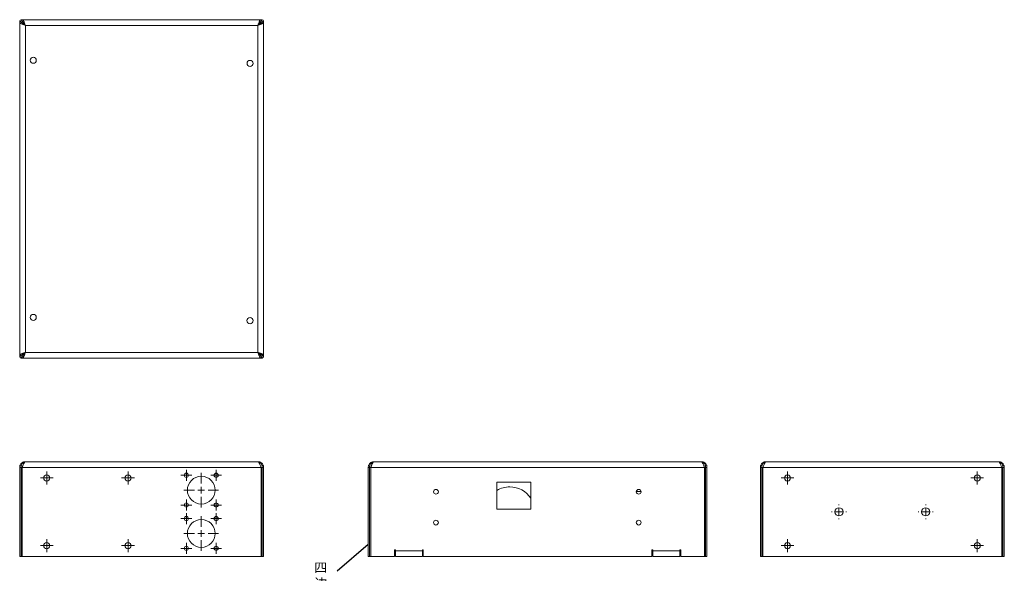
# Model space of a CAD drawing. Header units: millimetres. Extents: x 43 to 562, y -271 to 275.
# Tile 5 of 5: x 43 to 407, y 70 to 275. Entities that reach past the tile are written whole.
import ezdxf

# ---------------------------------------------------------------- set-up
doc = ezdxf.new("R2010")
doc.units = ezdxf.units.MM
doc.dimstyles.new('ISO-25', dxfattribs={"dimtxt": 2.5, "dimasz": 2.5, "dimexe": 1.25, "dimexo": 0.625, "dimtad": 1, "dimtxsty": 'Standard', "dimcen": 2.5, "dimadec": 0, "dimazin": 0, "dimtfac": 1, "dimtmove": 0, "dimatfit": 3, "dimfxl": 0, "dimarcsym": 0})

# ---------------------------------------------------------------- blocks, each defined once
blk = doc.blocks.new('SW_CENTERMARKSYMBOL_20')
at = {"color": 0, "linetype": 'Continuous', "lineweight": 0}
for p, q in [((-1.25, 0), (-2.025, 0)), ((0, 0), (-1.25, 0)), ((0, 1.25), (0, 2.025)), ((0, 0), (0, 1.25)), ((0, 0), (0, -1.25)), ((0, 0), (1.25, 0)), ((1.25, 0), (2.025, 0)), ((0, -1.25), (0, -2.025))]:
    blk.add_line(p, q, dxfattribs=at)
blk = doc.blocks.new('SW_CENTERMARKSYMBOL_21')
at = {"color": 0, "linetype": 'Continuous', "lineweight": 0}
for p, q in [((-1.25, 0), (-2.375, 0)), ((0, 0), (-1.25, 0)), ((0, 1.25), (0, 2.375)), ((0, 0), (0, 1.25)), ((0, 0), (0, -1.25)), ((0, 0), (1.25, 0)), ((1.25, 0), (2.375, 0)), ((0, -1.25), (0, -2.375))]:
    blk.add_line(p, q, dxfattribs=at)
blk = doc.blocks.new('SW_CENTERMARKSYMBOL_22')
at = {"color": 0, "linetype": 'Continuous', "lineweight": 0}
for p, q in [((-1.25, 0), (-2.375, 0)), ((0, 0), (-1.25, 0)), ((0, 1.25), (0, 2.375)), ((0, 0), (0, 1.25)), ((0, 0), (0, -1.25)), ((0, 0), (1.25, 0)), ((1.25, 0), (2.375, 0)), ((0, -1.25), (0, -2.375))]:
    blk.add_line(p, q, dxfattribs=at)
blk = doc.blocks.new('SW_CENTERMARKSYMBOL_23')
at = {"color": 0, "linetype": 'Continuous', "lineweight": 0}
for p, q in [((0, 2.5), (0, 6.375)), ((-2.5, 0), (-6.375, 0)), ((0, 0), (-1.25, 0)), ((0, 0), (0, 1.25)), ((0, 0), (0, -1.25)), ((0, 0), (1.25, 0)), ((2.5, 0), (6.375, 0)), ((0, -2.5), (0, -6.375))]:
    blk.add_line(p, q, dxfattribs=at)
blk = doc.blocks.new('SW_CENTERMARKSYMBOL_24')
at = {"color": 0, "linetype": 'Continuous', "lineweight": 0}
for p, q in [((-1.25, 0), (-2.025, 0)), ((0, 0), (-1.25, 0)), ((0, 1.25), (0, 2.025)), ((0, 0), (0, 1.25)), ((0, 0), (0, -1.25)), ((0, 0), (1.25, 0)), ((1.25, 0), (2.025, 0)), ((0, -1.25), (0, -2.025))]:
    blk.add_line(p, q, dxfattribs=at)
blk = doc.blocks.new('SW_CENTERMARKSYMBOL_25')
at = {"color": 0, "linetype": 'Continuous', "lineweight": 0}
for p, q in [((-1.25, 0), (-2.025, 0)), ((0, 0), (-1.25, 0)), ((0, 1.25), (0, 2.025)), ((0, 0), (0, 1.25)), ((0, 0), (0, -1.25)), ((0, 0), (1.25, 0)), ((1.25, 0), (2.025, 0)), ((0, -1.25), (0, -2.025))]:
    blk.add_line(p, q, dxfattribs=at)
blk = doc.blocks.new('SW_CENTERMARKSYMBOL_26')
at = {"color": 0, "linetype": 'Continuous', "lineweight": 0}
for p, q in [((-1.25, 0), (-2.025, 0)), ((0, 0), (-1.25, 0)), ((0, 1.25), (0, 2.025)), ((0, 0), (0, 1.25)), ((0, 0), (0, -1.25)), ((0, 0), (1.25, 0)), ((1.25, 0), (2.025, 0)), ((0, -1.25), (0, -2.025))]:
    blk.add_line(p, q, dxfattribs=at)
blk = doc.blocks.new('SW_CENTERMARKSYMBOL_27')
at = {"color": 0, "linetype": 'Continuous', "lineweight": 0}
for p, q in [((-1.25, 0), (-2.025, 0)), ((0, 0), (-1.25, 0)), ((0, 1.25), (0, 2.025)), ((0, 0), (0, 1.25)), ((0, 0), (0, -1.25)), ((0, 0), (1.25, 0)), ((1.25, 0), (2.025, 0)), ((0, -1.25), (0, -2.025))]:
    blk.add_line(p, q, dxfattribs=at)
blk = doc.blocks.new('SW_CENTERMARKSYMBOL_28')
at = {"color": 0, "linetype": 'Continuous', "lineweight": 0}
for p, q in [((-1.25, 0), (-2.025, 0)), ((0, 0), (-1.25, 0)), ((0, 1.25), (0, 2.025)), ((0, 0), (0, 1.25)), ((0, 0), (0, -1.25)), ((0, 0), (1.25, 0)), ((1.25, 0), (2.025, 0)), ((0, -1.25), (0, -2.025))]:
    blk.add_line(p, q, dxfattribs=at)
blk = doc.blocks.new('SW_CENTERMARKSYMBOL_29')
at = {"color": 0, "linetype": 'Continuous', "lineweight": 0}
for p, q in [((0, 2.5), (0, 6.375)), ((-2.5, 0), (-6.375, 0)), ((0, 0), (-1.25, 0)), ((0, 0), (0, 1.25)), ((0, 0), (0, -1.25)), ((0, 0), (1.25, 0)), ((2.5, 0), (6.375, 0)), ((0, -2.5), (0, -6.375))]:
    blk.add_line(p, q, dxfattribs=at)
blk = doc.blocks.new('SW_CENTERMARKSYMBOL_30')
at = {"color": 0, "linetype": 'Continuous', "lineweight": 0}
for p, q in [((-1.25, 0), (-2.025, 0)), ((0, 0), (-1.25, 0)), ((0, 1.25), (0, 2.025)), ((0, 0), (0, 1.25)), ((0, 0), (0, -1.25)), ((0, 0), (1.25, 0)), ((1.25, 0), (2.025, 0)), ((0, -1.25), (0, -2.025))]:
    blk.add_line(p, q, dxfattribs=at)
blk = doc.blocks.new('SW_CENTERMARKSYMBOL_31')
at = {"color": 0, "linetype": 'Continuous', "lineweight": 0}
for p, q in [((-1.25, 0), (-2.375, 0)), ((0, 0), (-1.25, 0)), ((0, 1.25), (0, 2.375)), ((0, 0), (0, 1.25)), ((0, 0), (0, -1.25)), ((0, 0), (1.25, 0)), ((1.25, 0), (2.375, 0)), ((0, -1.25), (0, -2.375))]:
    blk.add_line(p, q, dxfattribs=at)
blk = doc.blocks.new('SW_CENTERMARKSYMBOL_32')
at = {"color": 0, "linetype": 'Continuous', "lineweight": 0}
for p, q in [((-1.25, 0), (-2.375, 0)), ((0, 0), (-1.25, 0)), ((0, 1.25), (0, 2.375)), ((0, 0), (0, 1.25)), ((0, 0), (0, -1.25)), ((0, 0), (1.25, 0)), ((1.25, 0), (2.375, 0)), ((0, -1.25), (0, -2.375))]:
    blk.add_line(p, q, dxfattribs=at)
blk = doc.blocks.new('SW_CENTERMARKSYMBOL_33')
at = {"color": 0, "linetype": 'Continuous', "lineweight": 0}
for p, q in [((-1.25, 0), (-2.025, 0)), ((0, 0), (-1.25, 0)), ((0, 1.25), (0, 2.025)), ((0, 0), (0, 1.25)), ((0, 0), (0, -1.25)), ((0, 0), (1.25, 0)), ((1.25, 0), (2.025, 0)), ((0, -1.25), (0, -2.025))]:
    blk.add_line(p, q, dxfattribs=at)
blk = doc.blocks.new('SW_CENTERMARKSYMBOL_81')
at = {"color": 0, "linetype": 'Continuous', "lineweight": 0}
for p, q in [((-1.25, 0), (-2.375, 0)), ((0, 0), (-1.25, 0)), ((0, 1.25), (0, 2.375)), ((0, 0), (0, 1.25)), ((0, 0), (0, -1.25)), ((0, 0), (1.25, 0)), ((1.25, 0), (2.375, 0)), ((0, -1.25), (0, -2.375))]:
    blk.add_line(p, q, dxfattribs=at)
blk = doc.blocks.new('SW_CENTERMARKSYMBOL_82')
at = {"color": 0, "linetype": 'Continuous', "lineweight": 0}
for p, q in [((-1.25, 0), (-2.375, 0)), ((0, 0), (-1.25, 0)), ((0, 1.25), (0, 2.375)), ((0, 0), (0, 1.25)), ((0, 0), (0, -1.25)), ((0, 0), (1.25, 0)), ((1.25, 0), (2.375, 0)), ((0, -1.25), (0, -2.375))]:
    blk.add_line(p, q, dxfattribs=at)
blk = doc.blocks.new('SW_CENTERMARKSYMBOL_83')
at = {"color": 0, "linetype": 'Continuous', "lineweight": 0}
for p, q in [((-2.5, 0), (-2.75, 0)), ((0, 0), (-1.25, 0)), ((0, 2.5), (0, 2.75)), ((0, 0), (0, 1.25)), ((0, 0), (0, -1.25)), ((0, 0), (1.25, 0)), ((2.5, 0), (2.75, 0)), ((0, -2.5), (0, -2.75))]:
    blk.add_line(p, q, dxfattribs=at)
blk = doc.blocks.new('SW_CENTERMARKSYMBOL_84')
at = {"color": 0, "linetype": 'Continuous', "lineweight": 0}
for p, q in [((-2.5, 0), (-2.75, 0)), ((0, 0), (-1.25, 0)), ((0, 2.5), (0, 2.75)), ((0, 0), (0, 1.25)), ((0, 0), (0, -1.25)), ((0, 0), (1.25, 0)), ((2.5, 0), (2.75, 0)), ((0, -2.5), (0, -2.75))]:
    blk.add_line(p, q, dxfattribs=at)
blk = doc.blocks.new('SW_CENTERMARKSYMBOL_85')
at = {"color": 0, "linetype": 'Continuous', "lineweight": 0}
for p, q in [((-1.25, 0), (-2.375, 0)), ((0, 0), (-1.25, 0)), ((0, 1.25), (0, 2.375)), ((0, 0), (0, 1.25)), ((0, 0), (0, -1.25)), ((0, 0), (1.25, 0)), ((1.25, 0), (2.375, 0)), ((0, -1.25), (0, -2.375))]:
    blk.add_line(p, q, dxfattribs=at)
blk = doc.blocks.new('SW_CENTERMARKSYMBOL_86')
at = {"color": 0, "linetype": 'Continuous', "lineweight": 0}
for p, q in [((-1.25, 0), (-2.375, 0)), ((0, 0), (-1.25, 0)), ((0, 1.25), (0, 2.375)), ((0, 0), (0, 1.25)), ((0, 0), (0, -1.25)), ((0, 0), (1.25, 0)), ((1.25, 0), (2.375, 0)), ((0, -1.25), (0, -2.375))]:
    blk.add_line(p, q, dxfattribs=at)

msp = doc.modelspace()

# ---------------------------------------------------------------- linework, layer by layer
at = {"color": 7, "linetype": 'Continuous', "lineweight": 15}
for p, q in [((43.4265, 273.9022), (43.4265, 274.3558)), ((43.4265, 273.9022), (43.4265, 150.8094)), ((44.3801, 274.8558), (43.9265, 274.8558)), ((132.473, 274.8558), (44.3801, 274.8558)), ((45.5265, 272.7558), (45.5265, 151.9558)), ((131.3265, 272.7558), (45.5265, 272.7558)), ((131.3265, 151.9558), (131.3265, 272.7558)), ((132.473, 274.8558), (132.9265, 274.8558)), ((133.4265, 273.9022), (133.4265, 274.3558)), ((133.4265, 273.9022), (133.4265, 150.8094)), ((43.4265, 150.8094), (43.4265, 150.3558)), ((44.3801, 149.8558), (43.9265, 149.8558)), ((44.3801, 149.8558), (132.473, 149.8558)), ((45.5265, 151.9558), (131.3265, 151.9558)), ((132.473, 149.8558), (132.9265, 149.8558)), ((133.4265, 150.8094), (133.4265, 150.3558)), ((43.9265, 109.4579), (43.4265, 109.4579)), ((43.4265, 76.5579), (43.4265, 109.4579)), ((44.3801, 109.4579), (43.9265, 109.4579)), ((43.9265, 109.4579), (43.9265, 76.5579)), ((44.3801, 109.4579), (44.3801, 76.5579)), ((44.3801, 109.4579), (132.473, 109.4579)), ((45.5265, 111.5579), (131.3265, 111.5579)), ((132.473, 109.4579), (132.9265, 109.4579)), ((132.473, 109.4579), (132.473, 76.5579)), ((132.9265, 109.4579), (133.4265, 109.4579)), ((132.9265, 76.5579), (132.9265, 109.4579)), ((133.4265, 109.4579), (133.4265, 76.5579)), ((172.5351, 109.4579), (172.0351, 109.4579)), ((172.0351, 76.5579), (172.0351, 109.4579)), ((172.9886, 109.4579), (172.5351, 109.4579)), ((172.5351, 109.4579), (172.5351, 76.5579)), ((172.9886, 109.4579), (172.9886, 76.5579)), ((172.9886, 109.4579), (296.0815, 109.4579)), ((174.1351, 111.5579), (294.9351, 111.5579)), ((296.0815, 109.4579), (296.5351, 109.4579)), ((296.0815, 109.4579), (296.0815, 76.5579)), ((297.0351, 109.4579), (296.5351, 109.4579)), ((296.5351, 76.5579), (296.5351, 109.4579)), ((297.0351, 109.4579), (297.0351, 76.5579)), ((316.7412, 109.4579), (317.2412, 109.4579)), ((316.7412, 76.5579), (316.7412, 109.4579)), ((317.6948, 109.4579), (317.2412, 109.4579)), ((317.2412, 109.4579), (317.2412, 76.5579)), ((317.6948, 109.4579), (405.7877, 109.4579)), ((317.6948, 109.4579), (317.6948, 76.5579)), ((318.8412, 111.5579), (404.6412, 111.5579)), ((405.7877, 109.4579), (406.2412, 109.4579)), ((405.7877, 109.4579), (405.7877, 76.5579)), ((406.7412, 109.4579), (406.2412, 109.4579)), ((406.2412, 76.5579), (406.2412, 109.4579)), ((406.7412, 109.4579), (406.7412, 76.5579)), ((232.0351, 104.0579), (219.5351, 104.0579)), ((219.5351, 104.0579), (219.5351, 94.0579)), ((232.0351, 94.0579), (232.0351, 104.0579)), ((270.9658, 100.5579), (272.7043, 100.5579)), ((219.5351, 94.0579), (232.0351, 94.0579)), ((43.9265, 76.5579), (43.4265, 76.5579)), ((44.3801, 76.5579), (43.9265, 76.5579)), ((132.473, 76.5579), (44.3801, 76.5579)), ((132.473, 76.5579), (132.9265, 76.5579)), ((133.4265, 76.5579), (132.9265, 76.5579)), ((172.5351, 76.5579), (172.0351, 76.5579)), ((172.9886, 76.5579), (172.5351, 76.5579)), ((181.7351, 76.5579), (172.9886, 76.5579)), ((182.0351, 78.9579), (181.7351, 78.9579)), ((181.7351, 78.9579), (181.7351, 76.5579)), ((182.0351, 78.6579), (182.0351, 78.9579)), ((182.0351, 78.6579), (192.0351, 78.6579)), ((182.0351, 76.5579), (182.0351, 78.6579)), ((182.0351, 76.5579), (192.0351, 76.5579)), ((192.3351, 78.9579), (192.0351, 78.9579)), ((192.0351, 78.9579), (192.0351, 78.6579)), ((192.0351, 78.6579), (192.0351, 76.5579)), ((192.3351, 76.5579), (192.3351, 78.9579)), ((276.7351, 76.5579), (192.3351, 76.5579)), ((277.0351, 78.9579), (276.7351, 78.9579)), ((276.7351, 78.9579), (276.7351, 76.5579)), ((277.0351, 78.6579), (277.0351, 78.9579)), ((277.0351, 78.6579), (287.0351, 78.6579)), ((277.0351, 76.5579), (277.0351, 78.6579)), ((277.0351, 76.5579), (287.0351, 76.5579)), ((287.3351, 78.9579), (287.0351, 78.9579)), ((287.0351, 78.9579), (287.0351, 78.6579)), ((287.0351, 78.6579), (287.0351, 76.5579)), ((287.3351, 76.5579), (287.3351, 78.9579)), ((296.0815, 76.5579), (287.3351, 76.5579)), ((296.0815, 76.5579), (296.5351, 76.5579)), ((297.0351, 76.5579), (296.5351, 76.5579)), ((317.2412, 76.5579), (316.7412, 76.5579)), ((317.6948, 76.5579), (317.2412, 76.5579)), ((405.7877, 76.5579), (317.6948, 76.5579)), ((405.7877, 76.5579), (406.2412, 76.5579)), ((406.7412, 76.5579), (406.2412, 76.5579))]:
    msp.add_line(p, q, dxfattribs=at)
for centre, radius in [((48.4265, 259.8558), 1.125), ((128.4265, 258.6792), 1.125), ((48.4265, 164.8558), 1.125), ((128.4179, 163.6792), 1.125), ((53.4265, 105.5579), 1.125), ((83.4265, 105.5579), 1.125), ((104.9265, 106.5579), 0.775), ((110.4265, 101.0579), 5.125), ((115.9265, 106.5579), 0.775), ((326.7412, 105.5579), 1.125), ((396.7412, 105.5579), 1.125), ((197.0351, 100.4579), 0.875), ((271.8351, 100.4579), 0.875), ((104.9265, 95.5579), 0.775), ((115.9265, 95.5579), 0.775), ((345.7412, 93.0579), 1.5), ((377.7412, 93.0579), 1.5), ((104.9265, 90.5579), 0.775), ((115.9265, 90.5579), 0.775), ((110.4265, 85.0579), 5.125), ((197.0351, 89.0579), 0.875), ((271.8351, 89.0579), 0.875), ((53.4265, 80.5579), 1.125), ((83.4265, 80.5579), 1.125), ((104.9265, 79.5579), 0.775), ((115.9265, 79.5579), 0.775), ((326.7412, 80.5579), 1.125), ((396.7412, 80.5579), 1.125)]:
    msp.add_circle(centre, radius, dxfattribs=at)
for centre, radius, start, end in [((43.9265, 274.3558), 0.5, 90, 180), ((132.9265, 274.3558), 0.5, 0, 90), ((43.9265, 150.3558), 0.5, 180, 270), ((132.9265, 150.3558), 0.5, 270, 0), ((224.2851, 93.0079), 9.25, 90, 120.898148), ((224.2851, 93.0079), 9.25, 33.0875, 90)]:
    msp.add_arc(centre, radius, start, end, dxfattribs=at)
for points, knots in [([(45.5265, 272.7558), (45.465, 272.8031), (45.4027, 272.8507), (45.2793, 272.9446), (45.2179, 272.9912), (45.0343, 273.1306), (44.9127, 273.2232), (44.6745, 273.405), (44.5579, 273.4941), (44.3357, 273.6633), (44.2295, 273.7438), (44.0289, 273.8968), (43.9336, 273.9696), (43.7625, 274.1), (43.6875, 274.1568), (43.5931, 274.2289), (43.5646, 274.2505), (43.5157, 274.2879), (43.495, 274.3037), (43.4613, 274.3293), (43.4484, 274.3391), (43.4309, 274.3524), (43.4265, 274.3558), (43.4265, 274.3558)], [0, 0, 0, 0, 0.0625, 0.0625, 0.125, 0.125, 0.25, 0.25, 0.375, 0.375, 0.5, 0.5, 0.625, 0.625, 0.75, 0.75, 0.8125, 0.8125, 0.875, 0.875, 0.9375, 0.9375, 1, 1, 1, 1]), ([(43.4265, 273.9022), (43.4265, 273.8541), (43.4401, 273.8066), (43.4934, 273.7116), (43.5336, 273.6636), (43.5864, 273.6157)], [0, 0, 0, 0, 0.125, 0.125, 0.250000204, 0.250000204, 0.250000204, 0.250000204]), ([(43.9265, 274.8558), (43.9265, 274.8558), (43.9402, 274.8378), (43.9787, 274.7875), (43.9944, 274.7668), (44.0316, 274.7179), (44.0532, 274.6894), (44.125, 274.595), (44.1822, 274.5202), (44.3125, 274.3495), (44.3849, 274.254), (44.5377, 274.0534), (44.6185, 273.9477), (44.7877, 273.7259), (44.8765, 273.609), (45.0571, 273.3715), (45.1498, 273.25), (45.3375, 273.0045), (45.432, 272.8809), (45.5265, 272.7558)], [0, 0, 0, 0, 0.125, 0.125, 0.1875, 0.1875, 0.25, 0.25, 0.375, 0.375, 0.5, 0.5, 0.625, 0.625, 0.75, 0.75, 0.875, 0.875, 1, 1, 1, 1]), ([(44.5243, 274.8149), (44.5243, 274.8149), (44.5243, 274.8149), (44.4765, 274.8419), (44.4283, 274.8558), (44.3801, 274.8558)], [0.874998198, 0.874998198, 0.874998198, 0.874998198, 0.875, 0.875, 1, 1, 1, 1]), ([(45.5265, 272.7558), (45.4783, 272.8945), (45.4309, 273.0309), (45.3359, 273.2991), (45.2879, 273.4319), (45.2399, 273.5594)], [0, 0, 0, 0, 0.125, 0.125, 0.250000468, 0.250000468, 0.250000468, 0.250000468]), ([(131.3265, 272.7558), (131.3738, 272.8173), (131.4214, 272.8796), (131.5153, 273.003), (131.562, 273.0645), (131.7013, 273.248), (131.794, 273.3697), (131.9757, 273.6078), (132.0649, 273.7244), (132.234, 273.9467), (132.3145, 274.0528), (132.4675, 274.2534), (132.5404, 274.3488), (132.6707, 274.5199), (132.7276, 274.5949), (132.7996, 274.6892), (132.8213, 274.7177), (132.8586, 274.7666), (132.8744, 274.7874), (132.9, 274.821), (132.9098, 274.8339), (132.9231, 274.8514), (132.9265, 274.8558), (132.9265, 274.8558)], [0, 0, 0, 0, 0.0625, 0.0625, 0.125, 0.125, 0.25, 0.25, 0.375, 0.375, 0.5, 0.5, 0.625, 0.625, 0.75, 0.75, 0.8125, 0.8125, 0.875, 0.875, 0.9375, 0.9375, 1, 1, 1, 1]), ([(133.4265, 274.3558), (133.4265, 274.3558), (133.4085, 274.3421), (133.3582, 274.3037), (133.3375, 274.2879), (133.2886, 274.2507), (133.2601, 274.2291), (133.1657, 274.1573), (133.091, 274.1001), (132.9202, 273.9699), (132.8247, 273.8975), (132.6242, 273.7447), (132.5184, 273.6639), (132.2966, 273.4946), (132.1798, 273.4059), (131.9422, 273.2252), (131.8207, 273.1325), (131.5752, 272.9449), (131.4517, 272.8503), (131.3265, 272.7558)], [0, 0, 0, 0, 0.125, 0.125, 0.1875, 0.1875, 0.25, 0.25, 0.375, 0.375, 0.5, 0.5, 0.625, 0.625, 0.75, 0.75, 0.875, 0.875, 1, 1, 1, 1]), ([(131.3265, 272.7558), (131.4652, 272.804), (131.6017, 272.8514), (131.8699, 272.9465), (132.0026, 272.9944), (132.1301, 273.0424)], [0, 0, 0, 0, 0.125, 0.125, 0.250000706, 0.250000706, 0.250000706, 0.250000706]), ([(132.473, 274.8558), (132.4248, 274.8558), (132.3773, 274.8422), (132.2823, 274.7889), (132.2343, 274.7488), (132.1864, 274.696)], [0, 0, 0, 0, 0.125, 0.125, 0.249998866, 0.249998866, 0.249998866, 0.249998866]), ([(43.4265, 150.3558), (43.4265, 150.3558), (43.4445, 150.3695), (43.4949, 150.4079), (43.5155, 150.4237), (43.5645, 150.4609), (43.5929, 150.4825), (43.6873, 150.5543), (43.7621, 150.6115), (43.9329, 150.7417), (44.0284, 150.8141), (44.2289, 150.9669), (44.3347, 151.0477), (44.5564, 151.217), (44.6733, 151.3057), (44.9109, 151.4864), (45.0324, 151.5791), (45.2778, 151.7667), (45.4014, 151.8613), (45.5265, 151.9558)], [0, 0, 0, 0, 0.125, 0.125, 0.1875, 0.1875, 0.25, 0.25, 0.375, 0.375, 0.5, 0.5, 0.625, 0.625, 0.75, 0.75, 0.875, 0.875, 1, 1, 1, 1]), ([(45.5265, 151.9558), (45.4793, 151.8943), (45.4316, 151.8319), (45.3377, 151.7086), (45.2911, 151.6471), (45.1517, 151.4636), (45.0591, 151.3419), (44.8773, 151.1038), (44.7882, 150.9872), (44.619, 150.7649), (44.5385, 150.6588), (44.3856, 150.4582), (44.3127, 150.3628), (44.1823, 150.1917), (44.1255, 150.1167), (44.0535, 150.0224), (44.0318, 149.9939), (43.9944, 149.945), (43.9786, 149.9242), (43.9531, 149.8906), (43.9432, 149.8777), (43.9299, 149.8602), (43.9265, 149.8558), (43.9265, 149.8558)], [0, 0, 0, 0, 0.0625, 0.0625, 0.125, 0.125, 0.25, 0.25, 0.375, 0.375, 0.5, 0.5, 0.625, 0.625, 0.75, 0.75, 0.8125, 0.8125, 0.875, 0.875, 0.9375, 0.9375, 1, 1, 1, 1]), ([(44.3801, 149.8558), (44.4283, 149.8558), (44.4757, 149.8694), (44.5707, 149.9227), (44.6187, 149.9628), (44.6667, 150.0156)], [0, 0, 0, 0, 0.125, 0.125, 0.250000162, 0.250000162, 0.250000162, 0.250000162]), ([(45.5265, 151.9558), (45.3879, 151.9076), (45.2514, 151.8602), (44.9832, 151.7651), (44.8504, 151.7172), (44.723, 151.6692)], [0, 0, 0, 0, 0.125, 0.125, 0.250000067, 0.250000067, 0.250000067, 0.250000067]), ([(131.3265, 151.9558), (131.3747, 151.8171), (131.4222, 151.6807), (131.5172, 151.4125), (131.5652, 151.2797), (131.6131, 151.1522)], [0, 0, 0, 0, 0.125, 0.125, 0.250000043, 0.250000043, 0.250000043, 0.250000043]), ([(132.9265, 149.8558), (132.9265, 149.8558), (132.9129, 149.8738), (132.8744, 149.9241), (132.8587, 149.9448), (132.8215, 149.9937), (132.7998, 150.0222), (132.728, 150.1166), (132.6708, 150.1914), (132.5406, 150.3621), (132.4682, 150.4576), (132.3154, 150.6581), (132.2346, 150.7639), (132.0654, 150.9857), (131.9766, 151.1026), (131.7959, 151.3401), (131.7033, 151.4616), (131.5156, 151.7071), (131.421, 151.8307), (131.3265, 151.9558)], [0, 0, 0, 0, 0.125, 0.125, 0.1875, 0.1875, 0.25, 0.25, 0.375, 0.375, 0.5, 0.5, 0.625, 0.625, 0.75, 0.75, 0.875, 0.875, 1, 1, 1, 1]), ([(131.3265, 151.9558), (131.3881, 151.9085), (131.4504, 151.8609), (131.5737, 151.767), (131.6352, 151.7204), (131.8188, 151.581), (131.9404, 151.4884), (132.1786, 151.3066), (132.2952, 151.2175), (132.5174, 151.0483), (132.6235, 150.9678), (132.8241, 150.8148), (132.9195, 150.742), (133.0906, 150.6116), (133.1656, 150.5548), (133.26, 150.4827), (133.2884, 150.4611), (133.3374, 150.4237), (133.3581, 150.4079), (133.3917, 150.3823), (133.4047, 150.3725), (133.4221, 150.3592), (133.4265, 150.3558), (133.4265, 150.3558)], [0, 0, 0, 0, 0.0625, 0.0625, 0.125, 0.125, 0.25, 0.25, 0.375, 0.375, 0.5, 0.5, 0.625, 0.625, 0.75, 0.75, 0.8125, 0.8125, 0.875, 0.875, 0.9375, 0.9375, 1, 1, 1, 1]), ([(133.4265, 150.8094), (133.4265, 150.8575), (133.4129, 150.905), (133.3596, 151), (133.3195, 151.048), (133.2667, 151.0959)], [0, 0, 0, 0, 0.125, 0.125, 0.249999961, 0.249999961, 0.249999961, 0.249999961]), ([(43.4265, 109.4579), (43.4265, 109.6147), (43.4445, 109.7716), (43.4949, 109.9947), (43.5155, 110.0676), (43.5645, 110.2102), (43.5929, 110.2805), (43.6873, 110.4821), (43.7621, 110.6055), (43.9329, 110.8329), (44.0284, 110.9356), (44.2289, 111.1143), (44.3347, 111.1917), (44.5564, 111.3249), (44.6733, 111.3809), (44.9109, 111.4696), (45.0324, 111.5027), (45.2778, 111.5468), (45.4014, 111.5579), (45.5265, 111.5579)], [0, 0, 0, 0, 0.125, 0.125, 0.1875, 0.1875, 0.25, 0.25, 0.375, 0.375, 0.5, 0.5, 0.625, 0.625, 0.75, 0.75, 0.875, 0.875, 1, 1, 1, 1]), ([(45.5265, 111.5579), (45.4793, 111.5579), (45.4316, 111.5551), (45.3377, 111.5442), (45.2911, 111.536), (45.1517, 111.5032), (45.0591, 111.4702), (44.8773, 111.3815), (44.7882, 111.3255), (44.619, 111.1924), (44.5385, 111.115), (44.3856, 110.9361), (44.3127, 110.8335), (44.1823, 110.6061), (44.1255, 110.4826), (44.0535, 110.2809), (44.0318, 110.2106), (43.9944, 110.0679), (43.9786, 109.995), (43.9531, 109.8462), (43.9432, 109.7702), (43.9299, 109.615), (43.9265, 109.5355), (43.9265, 109.4579)], [0, 0, 0, 0, 0.0625, 0.0625, 0.125, 0.125, 0.25, 0.25, 0.375, 0.375, 0.5, 0.5, 0.625, 0.625, 0.75, 0.75, 0.8125, 0.8125, 0.875, 0.875, 0.9375, 0.9375, 1, 1, 1, 1]), ([(44.3801, 109.4579), (44.4283, 109.5965), (44.4757, 109.733), (44.5707, 110.0012), (44.6187, 110.134), (44.6667, 110.2614)], [0, 0, 0, 0, 0.125, 0.125, 0.250000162, 0.250000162, 0.250000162, 0.250000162]), ([(131.3265, 111.5579), (131.3747, 111.5579), (131.4222, 111.5443), (131.5172, 111.491), (131.5652, 111.4508), (131.6131, 111.3981)], [0, 0, 0, 0, 0.125, 0.125, 0.250000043, 0.250000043, 0.250000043, 0.250000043]), ([(132.9265, 109.4579), (132.9265, 109.6147), (132.9129, 109.7716), (132.8744, 109.9947), (132.8587, 110.0676), (132.8215, 110.2102), (132.7998, 110.2805), (132.728, 110.4821), (132.6708, 110.6055), (132.5406, 110.8329), (132.4682, 110.9356), (132.3154, 111.1143), (132.2346, 111.1917), (132.0654, 111.3249), (131.9766, 111.3809), (131.7959, 111.4696), (131.7033, 111.5027), (131.5156, 111.5468), (131.421, 111.5579), (131.3265, 111.5579)], [0, 0, 0, 0, 0.125, 0.125, 0.1875, 0.1875, 0.25, 0.25, 0.375, 0.375, 0.5, 0.5, 0.625, 0.625, 0.75, 0.75, 0.875, 0.875, 1, 1, 1, 1]), ([(131.3265, 111.5579), (131.3881, 111.5579), (131.4504, 111.5551), (131.5737, 111.5442), (131.6352, 111.536), (131.8188, 111.5032), (131.9404, 111.4702), (132.1786, 111.3815), (132.2952, 111.3255), (132.5174, 111.1924), (132.6235, 111.115), (132.8241, 110.9361), (132.9195, 110.8335), (133.0906, 110.6061), (133.1656, 110.4826), (133.26, 110.2809), (133.2884, 110.2106), (133.3374, 110.0679), (133.3581, 109.995), (133.3917, 109.8462), (133.4047, 109.7702), (133.4221, 109.615), (133.4265, 109.5355), (133.4265, 109.4579)], [0, 0, 0, 0, 0.0625, 0.0625, 0.125, 0.125, 0.25, 0.25, 0.375, 0.375, 0.5, 0.5, 0.625, 0.625, 0.75, 0.75, 0.8125, 0.8125, 0.875, 0.875, 0.9375, 0.9375, 1, 1, 1, 1]), ([(172.0351, 109.4579), (172.0351, 109.6147), (172.0531, 109.7716), (172.1034, 109.9947), (172.1241, 110.0676), (172.173, 110.2102), (172.2015, 110.2805), (172.2959, 110.4821), (172.3706, 110.6055), (172.5414, 110.8329), (172.6369, 110.9356), (172.8374, 111.1143), (172.9432, 111.1917), (173.165, 111.3249), (173.2818, 111.3809), (173.5194, 111.4696), (173.6409, 111.5027), (173.8864, 111.5468), (174.0099, 111.5579), (174.1351, 111.5579)], [0, 0, 0, 0, 0.125, 0.125, 0.1875, 0.1875, 0.25, 0.25, 0.375, 0.375, 0.5, 0.5, 0.625, 0.625, 0.75, 0.75, 0.875, 0.875, 1, 1, 1, 1]), ([(174.1351, 111.5579), (174.0878, 111.5579), (174.0402, 111.5551), (173.9463, 111.5442), (173.8996, 111.536), (173.7603, 111.5032), (173.6676, 111.4702), (173.4859, 111.3815), (173.3967, 111.3255), (173.2276, 111.1924), (173.1471, 111.115), (172.9941, 110.9361), (172.9212, 110.8335), (172.7909, 110.6061), (172.734, 110.4826), (172.662, 110.2809), (172.6403, 110.2106), (172.603, 110.0679), (172.5872, 109.995), (172.5616, 109.8462), (172.5518, 109.7702), (172.5385, 109.615), (172.5351, 109.5355), (172.5351, 109.4579)], [0, 0, 0, 0, 0.0625, 0.0625, 0.125, 0.125, 0.25, 0.25, 0.375, 0.375, 0.5, 0.5, 0.625, 0.625, 0.75, 0.75, 0.8125, 0.8125, 0.875, 0.875, 0.9375, 0.9375, 1, 1, 1, 1]), ([(172.9886, 109.4579), (173.0368, 109.5965), (173.0843, 109.733), (173.1793, 110.0012), (173.2273, 110.134), (173.2752, 110.2614)], [0, 0, 0, 0, 0.125, 0.125, 0.250000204, 0.250000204, 0.250000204, 0.250000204]), ([(296.5351, 109.4579), (296.5351, 109.6147), (296.5214, 109.7716), (296.483, 109.9947), (296.4672, 110.0676), (296.43, 110.2102), (296.4084, 110.2805), (296.3366, 110.4821), (296.2794, 110.6055), (296.1491, 110.8329), (296.0767, 110.9356), (295.9239, 111.1143), (295.8431, 111.1917), (295.6739, 111.3249), (295.5851, 111.3809), (295.4045, 111.4696), (295.3118, 111.5027), (295.1242, 111.5468), (295.0296, 111.5579), (294.9351, 111.5579)], [0, 0, 0, 0, 0.125, 0.125, 0.1875, 0.1875, 0.25, 0.25, 0.375, 0.375, 0.5, 0.5, 0.625, 0.625, 0.75, 0.75, 0.875, 0.875, 1, 1, 1, 1]), ([(294.9351, 111.5579), (294.9966, 111.5579), (295.0589, 111.5551), (295.1823, 111.5442), (295.2437, 111.536), (295.4273, 111.5032), (295.5489, 111.4702), (295.7871, 111.3815), (295.9037, 111.3255), (296.1259, 111.1924), (296.2321, 111.115), (296.4327, 110.9361), (296.528, 110.8335), (296.6991, 110.6061), (296.7741, 110.4826), (296.8685, 110.2809), (296.897, 110.2106), (296.9459, 110.0679), (296.9666, 109.995), (297.0003, 109.8462), (297.0132, 109.7702), (297.0307, 109.615), (297.0351, 109.5355), (297.0351, 109.4579)], [0, 0, 0, 0, 0.0625, 0.0625, 0.125, 0.125, 0.25, 0.25, 0.375, 0.375, 0.5, 0.5, 0.625, 0.625, 0.75, 0.75, 0.8125, 0.8125, 0.875, 0.875, 0.9375, 0.9375, 1, 1, 1, 1]), ([(294.9351, 111.5579), (294.9833, 111.5579), (295.0307, 111.5443), (295.1257, 111.491), (295.1737, 111.4508), (295.2217, 111.3981)], [0, 0, 0, 0, 0.125, 0.125, 0.250000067, 0.250000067, 0.250000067, 0.250000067]), ([(316.7412, 109.4579), (316.7412, 109.6147), (316.7592, 109.7716), (316.8096, 109.9947), (316.8303, 110.0676), (316.8792, 110.2102), (316.9076, 110.2805), (317.002, 110.4821), (317.0768, 110.6055), (317.2476, 110.8329), (317.3431, 110.9356), (317.5436, 111.1143), (317.6494, 111.1917), (317.8711, 111.3249), (317.988, 111.3809), (318.2256, 111.4696), (318.3471, 111.5027), (318.5925, 111.5468), (318.7161, 111.5579), (318.8412, 111.5579)], [0, 0, 0, 0, 0.125, 0.125, 0.1875, 0.1875, 0.25, 0.25, 0.375, 0.375, 0.5, 0.5, 0.625, 0.625, 0.75, 0.75, 0.875, 0.875, 1, 1, 1, 1]), ([(318.8412, 111.5579), (318.794, 111.5579), (318.7464, 111.5551), (318.6525, 111.5442), (318.6058, 111.536), (318.4664, 111.5032), (318.3738, 111.4702), (318.1921, 111.3815), (318.1029, 111.3255), (317.9337, 111.1924), (317.8532, 111.115), (317.7003, 110.9361), (317.6274, 110.8335), (317.497, 110.6061), (317.4402, 110.4826), (317.3682, 110.2809), (317.3465, 110.2106), (317.3091, 110.0679), (317.2933, 109.995), (317.2678, 109.8462), (317.2579, 109.7702), (317.2446, 109.615), (317.2412, 109.5355), (317.2412, 109.4579)], [0, 0, 0, 0, 0.0625, 0.0625, 0.125, 0.125, 0.25, 0.25, 0.375, 0.375, 0.5, 0.5, 0.625, 0.625, 0.75, 0.75, 0.8125, 0.8125, 0.875, 0.875, 0.9375, 0.9375, 1, 1, 1, 1]), ([(317.6948, 109.4579), (317.743, 109.5965), (317.7904, 109.733), (317.8855, 110.0012), (317.9334, 110.134), (317.9814, 110.2614)], [0, 0, 0, 0, 0.125, 0.125, 0.249998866, 0.249998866, 0.249998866, 0.249998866]), ([(404.6412, 111.5579), (404.6894, 111.5579), (404.7369, 111.5443), (404.8319, 111.491), (404.8799, 111.4508), (404.9278, 111.3981)], [0, 0, 0, 0, 0.125, 0.125, 0.250000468, 0.250000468, 0.250000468, 0.250000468]), ([(406.2412, 109.4579), (406.2412, 109.6147), (406.2276, 109.7716), (406.1891, 109.9947), (406.1734, 110.0676), (406.1362, 110.2102), (406.1146, 110.2805), (406.0427, 110.4821), (405.9855, 110.6055), (405.8553, 110.8329), (405.7829, 110.9356), (405.6301, 111.1143), (405.5493, 111.1917), (405.3801, 111.3249), (405.2913, 111.3809), (405.1106, 111.4696), (405.018, 111.5027), (404.8303, 111.5468), (404.7357, 111.5579), (404.6412, 111.5579)], [0, 0, 0, 0, 0.125, 0.125, 0.1875, 0.1875, 0.25, 0.25, 0.375, 0.375, 0.5, 0.5, 0.625, 0.625, 0.75, 0.75, 0.875, 0.875, 1, 1, 1, 1]), ([(404.6412, 111.5579), (404.7028, 111.5579), (404.7651, 111.5551), (404.8884, 111.5442), (404.9499, 111.536), (405.1335, 111.5032), (405.2551, 111.4702), (405.4933, 111.3815), (405.6099, 111.3255), (405.8321, 111.1924), (405.9382, 111.115), (406.1388, 110.9361), (406.2342, 110.8335), (406.4053, 110.6061), (406.4803, 110.4826), (406.5747, 110.2809), (406.6031, 110.2106), (406.6521, 110.0679), (406.6728, 109.995), (406.7064, 109.8462), (406.7194, 109.7702), (406.7368, 109.615), (406.7412, 109.5355), (406.7412, 109.4579)], [0, 0, 0, 0, 0.0625, 0.0625, 0.125, 0.125, 0.25, 0.25, 0.375, 0.375, 0.5, 0.5, 0.625, 0.625, 0.75, 0.75, 0.8125, 0.8125, 0.875, 0.875, 0.9375, 0.9375, 1, 1, 1, 1]), ([(405.6434, 109.8703), (405.6434, 109.8703), (405.6434, 109.8702), (405.6913, 109.7353), (405.7395, 109.5965), (405.7877, 109.4579)], [0.874998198, 0.874998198, 0.874998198, 0.874998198, 0.875, 0.875, 1, 1, 1, 1])]:
    msp.add_open_spline(points, degree=3, knots=knots, dxfattribs=at)
for points in [[(43.5864, 273.6157), (43.6391, 273.5677), (43.7037, 273.5204), (43.7797, 273.4728)], [(43.7797, 273.4728), (43.8556, 273.4252), (43.9441, 273.377), (44.0412, 273.3292)], [(44.0412, 273.3292), (44.1384, 273.2814), (44.2441, 273.2341), (44.358, 273.1865)], [(44.358, 273.1865), (44.472, 273.1388), (44.5952, 273.0904), (44.7218, 273.0428)], [(44.6671, 274.6955), (44.6195, 274.748), (44.5722, 274.7879), (44.5243, 274.8149)], [(44.8108, 274.5007), (44.7631, 274.577), (44.7147, 274.643), (44.6671, 274.6955)], [(44.7218, 273.0428), (44.8484, 272.9952), (44.9792, 272.9479), (45.1142, 272.9001)], [(44.9535, 274.2404), (44.9057, 274.3376), (44.8584, 274.4244), (44.8108, 274.5007)], [(45.0971, 273.9214), (45.0495, 274.0352), (45.0012, 274.1432), (44.9535, 274.2404)], [(45.2399, 273.5594), (45.192, 273.6868), (45.1447, 273.8075), (45.0971, 273.9214)], [(45.1142, 272.9001), (45.2491, 272.8522), (45.3879, 272.804), (45.5265, 272.7558)], [(131.4708, 273.1682), (131.423, 273.0332), (131.3747, 272.8945), (131.3265, 272.7558)], [(131.6136, 273.5605), (131.5659, 273.434), (131.5186, 273.3031), (131.4708, 273.1682)], [(131.7572, 273.9243), (131.7095, 273.8103), (131.6612, 273.6871), (131.6136, 273.5605)], [(131.8999, 274.2411), (131.8522, 274.1439), (131.8049, 274.0383), (131.7572, 273.9243)], [(132.0435, 274.5026), (131.996, 274.4267), (131.9477, 274.3382), (131.8999, 274.2411)], [(132.1864, 274.696), (132.1385, 274.6432), (132.0911, 274.5786), (132.0435, 274.5026)], [(132.1301, 273.0424), (132.2575, 273.0903), (132.3782, 273.1377), (132.4921, 273.1852)], [(132.4921, 273.1852), (132.6059, 273.2328), (132.7139, 273.2811), (132.8111, 273.3288)], [(132.8111, 273.3288), (132.9083, 273.3766), (132.9951, 273.4239), (133.0714, 273.4716)], [(133.0714, 273.4716), (133.1477, 273.5192), (133.2137, 273.5676), (133.2662, 273.6152)], [(133.2662, 273.6152), (133.3187, 273.6628), (133.3586, 273.7102), (133.3856, 273.758)], [(133.3856, 273.758), (133.4127, 273.8058), (133.4265, 273.8541), (133.4265, 273.9022)], [(43.4674, 150.9536), (43.4404, 150.9058), (43.4265, 150.8575), (43.4265, 150.8094)], [(43.5868, 151.0964), (43.5343, 151.0488), (43.4944, 151.0014), (43.4674, 150.9536)], [(43.7816, 151.24), (43.7053, 151.1924), (43.6393, 151.144), (43.5868, 151.0964)], [(44.042, 151.3828), (43.9448, 151.335), (43.858, 151.2877), (43.7816, 151.24)], [(44.361, 151.5264), (44.2471, 151.4788), (44.1392, 151.4305), (44.042, 151.3828)], [(44.723, 151.6692), (44.5955, 151.6213), (44.4748, 151.5739), (44.361, 151.5264)], [(44.6667, 150.0156), (44.7146, 150.0684), (44.762, 150.133), (44.8095, 150.209)], [(44.8095, 150.209), (44.8571, 150.2849), (44.9054, 150.3734), (44.9531, 150.4705)], [(44.9531, 150.4705), (45.0009, 150.5677), (45.0482, 150.6733), (45.0959, 150.7873)], [(45.0959, 150.7873), (45.1435, 150.9013), (45.1919, 151.0245), (45.2395, 151.1511)], [(45.2395, 151.1511), (45.2871, 151.2776), (45.3344, 151.4085), (45.3823, 151.5434)], [(45.3823, 151.5434), (45.4301, 151.6784), (45.4783, 151.8171), (45.5265, 151.9558)], [(131.7389, 151.8115), (131.604, 151.8594), (131.4652, 151.9076), (131.3265, 151.9558)], [(131.6131, 151.1522), (131.6611, 151.0248), (131.7084, 150.9041), (131.756, 150.7902)], [(132.1313, 151.6688), (132.0047, 151.7164), (131.8738, 151.7637), (131.7389, 151.8115)], [(131.756, 150.7902), (131.8035, 150.6764), (131.8518, 150.5684), (131.8996, 150.4712)], [(131.8996, 150.4712), (131.9473, 150.374), (131.9946, 150.2872), (132.0423, 150.2109)], [(132.0423, 150.2109), (132.09, 150.1346), (132.1383, 150.0686), (132.186, 150.0161)], [(132.495, 151.5251), (132.3811, 151.5728), (132.2578, 151.6212), (132.1313, 151.6688)], [(132.186, 150.0161), (132.2336, 149.9636), (132.2809, 149.9237), (132.3287, 149.8967)], [(132.3287, 149.8967), (132.3765, 149.8697), (132.4248, 149.8558), (132.473, 149.8558)], [(132.8118, 151.3824), (132.7147, 151.4302), (132.609, 151.4775), (132.495, 151.5251)], [(133.0734, 151.2388), (132.9974, 151.2864), (132.909, 151.3346), (132.8118, 151.3824)], [(133.2667, 151.0959), (133.2139, 151.1439), (133.1493, 151.1912), (133.0734, 151.2388)], [(44.6667, 110.2614), (44.7146, 110.3889), (44.762, 110.5096), (44.8095, 110.6234)], [(44.8095, 110.6234), (44.8571, 110.7373), (44.9054, 110.8453), (44.9531, 110.9424)], [(44.9531, 110.9424), (45.0009, 111.0396), (45.0482, 111.1264), (45.0959, 111.2028)], [(45.0959, 111.2028), (45.1435, 111.2791), (45.1919, 111.3451), (45.2395, 111.3976)], [(45.2395, 111.3976), (45.2871, 111.4501), (45.3344, 111.49), (45.3823, 111.517)], [(45.3823, 111.517), (45.4301, 111.544), (45.4783, 111.5579), (45.5265, 111.5579)], [(131.6131, 111.3981), (131.6611, 111.3453), (131.7084, 111.2807), (131.756, 111.2047)], [(131.756, 111.2047), (131.8035, 111.1288), (131.8518, 111.0403), (131.8996, 110.9432)], [(131.8996, 110.9432), (131.9473, 110.846), (131.9946, 110.7403), (132.0423, 110.6264)], [(132.0423, 110.6264), (132.09, 110.5124), (132.1383, 110.3892), (132.186, 110.2626)], [(132.186, 110.2626), (132.2336, 110.136), (132.2809, 110.0052), (132.3287, 109.8702)], [(132.3287, 109.8702), (132.3765, 109.7353), (132.4248, 109.5965), (132.473, 109.4579)], [(173.2752, 110.2614), (173.3232, 110.3889), (173.3705, 110.5096), (173.4181, 110.6234)], [(173.4181, 110.6234), (173.4656, 110.7373), (173.5139, 110.8453), (173.5617, 110.9424)], [(173.5617, 110.9424), (173.6094, 111.0396), (173.6567, 111.1264), (173.7044, 111.2028)], [(173.7044, 111.2028), (173.7521, 111.2791), (173.8004, 111.3451), (173.8481, 111.3976)], [(173.8481, 111.3976), (173.8957, 111.4501), (173.943, 111.49), (173.9908, 111.517)], [(173.9908, 111.517), (174.0386, 111.544), (174.0869, 111.5579), (174.1351, 111.5579)], [(295.2217, 111.3981), (295.2696, 111.3453), (295.3169, 111.2807), (295.3645, 111.2047)], [(295.3645, 111.2047), (295.4121, 111.1288), (295.4604, 111.0403), (295.5081, 110.9432)], [(295.5081, 110.9432), (295.5559, 110.846), (295.6032, 110.7403), (295.6509, 110.6264)], [(295.6509, 110.6264), (295.6985, 110.5124), (295.7469, 110.3892), (295.7945, 110.2626)], [(295.7945, 110.2626), (295.8421, 110.136), (295.8894, 110.0052), (295.9373, 109.8702)], [(295.9373, 109.8702), (295.9851, 109.7353), (296.0333, 109.5965), (296.0815, 109.4579)], [(317.9814, 110.2614), (318.0293, 110.3889), (318.0767, 110.5096), (318.1242, 110.6234)], [(318.1242, 110.6234), (318.1718, 110.7373), (318.2201, 110.8453), (318.2678, 110.9424)], [(318.2678, 110.9424), (318.3156, 111.0396), (318.3629, 111.1264), (318.4106, 111.2028)], [(318.4106, 111.2028), (318.4582, 111.2791), (318.5066, 111.3451), (318.5542, 111.3976)], [(318.5542, 111.3976), (318.6018, 111.4501), (318.6492, 111.49), (318.697, 111.517)], [(318.697, 111.517), (318.7448, 111.544), (318.793, 111.5579), (318.8412, 111.5579)], [(404.9278, 111.3981), (404.9758, 111.3453), (405.0231, 111.2807), (405.0707, 111.2047)], [(405.0707, 111.2047), (405.1182, 111.1288), (405.1665, 111.0403), (405.2143, 110.9432)], [(405.2143, 110.9432), (405.262, 110.846), (405.3094, 110.7403), (405.357, 110.6264)], [(405.357, 110.6264), (405.4047, 110.5124), (405.453, 110.3892), (405.5007, 110.2626)], [(405.5007, 110.2626), (405.5483, 110.136), (405.5956, 110.0052), (405.6434, 109.8703)]]:
    msp.add_open_spline(points, degree=3, dxfattribs=at)

# ---------------------------------------------------------------- block references
at = {"color": 7, "linetype": 'Continuous', "lineweight": 0}
for name, p in [('SW_CENTERMARKSYMBOL_32', (53.4265, 105.5579)), ('SW_CENTERMARKSYMBOL_31', (83.4265, 105.5579)), ('SW_CENTERMARKSYMBOL_24', (104.9265, 106.5579)), ('SW_CENTERMARKSYMBOL_23', (110.4265, 101.0579)), ('SW_CENTERMARKSYMBOL_25', (115.9265, 106.5579)), ('SW_CENTERMARKSYMBOL_86', (326.7412, 105.5579)), ('SW_CENTERMARKSYMBOL_82', (396.7412, 105.5579)), ('SW_CENTERMARKSYMBOL_26', (104.9265, 95.5579)), ('SW_CENTERMARKSYMBOL_20', (115.9265, 95.5579)), ('SW_CENTERMARKSYMBOL_84', (345.7412, 93.0579)), ('SW_CENTERMARKSYMBOL_83', (377.7412, 93.0579)), ('SW_CENTERMARKSYMBOL_30', (104.9265, 90.5579)), ('SW_CENTERMARKSYMBOL_29', (110.4265, 85.0579)), ('SW_CENTERMARKSYMBOL_28', (115.9265, 90.5579)), ('SW_CENTERMARKSYMBOL_21', (53.4265, 80.5579)), ('SW_CENTERMARKSYMBOL_22', (83.4265, 80.5579)), ('SW_CENTERMARKSYMBOL_27', (104.9265, 79.5579)), ('SW_CENTERMARKSYMBOL_33', (115.9265, 79.5579)), ('SW_CENTERMARKSYMBOL_85', (326.7412, 80.5579)), ('SW_CENTERMARKSYMBOL_81', (396.7412, 80.5579))]:
    msp.add_blockref(name, p, dxfattribs=at)

# ---------------------------------------------------------------- texts
at = {"insert": (152.1428, 74.2334), "char_height": 3.5, "attachment_point": 1}
msp.add_mtext_dynamic_manual_height_columns('{\\fSimSun|b0|i0|c134|p2;四边焊接}', width=8.348736, gutter_width=17.5, heights=[0], dxfattribs=at)

# ---------------------------------------------------------------- leaders
msp.add_leader([(172.0351, 80.9494), (160.5568, 71.1275)], dimstyle='ISO-25', override={"dimtxt": 1.5, "dimasz": 1.5, "dimexe": 1, "dimexo": 1, "dimgap": 1.524, "dimtad": 0, "dimtih": 1, "dimtoh": 1, "dimlfac": 2, "dimzin": 0, "dimdsep": 46, "dimclrd": 4, "dimclre": 4, "dimclrt": 4, "dimadec": 2, "dimtzin": 0})

doc.saveas('drawing.dxf')
